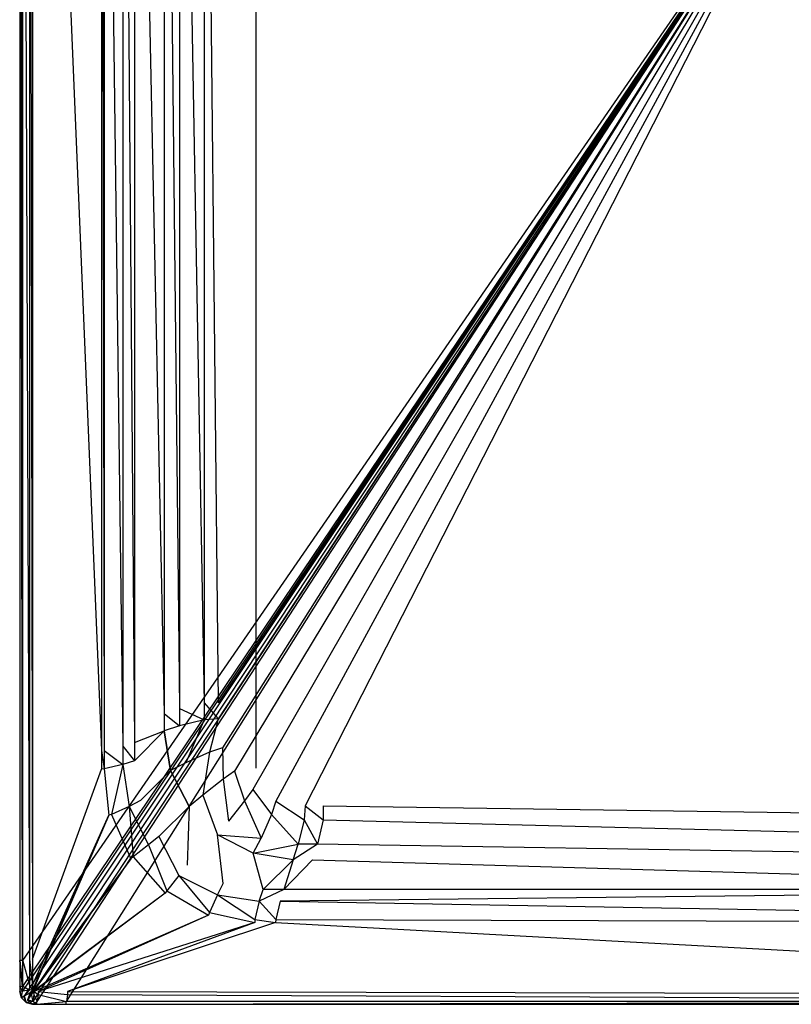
# Model space of a CAD drawing. Extents: x 0 to 0.8, y -1 to 0.
# Tile 1 of 6: x 0 to 0.39, y -1 to -0.5. Entities that reach past the tile are written whole.
import ezdxf

# ---------------------------------------------------------------- set-up
doc = ezdxf.new("R2010")
doc.units = 0
doc.layers.add('L2_WANNE_N_606180__0___REPLACEM', color=7, linetype='CONTINUOUS')
doc.layers.add('L3_TEXTUR_N_606180__0___REPLACE', color=7, linetype='CONTINUOUS')

msp = doc.modelspace()

# ---------------------------------------------------------------- linework, layer by layer
at = {"layer": 'L2_WANNE_N_606180__0___REPLACEM', "color": 8}
for points, invisible_edges in [([(0, -0.977681, 0.001982), (0, -0.022008), (0, -0.977681), (0, -0.977681, 0.001982)], 13), ([(0, -0.022008), (0, -0.977681, 0.001982), (0, -0.022008, 0.001982), (0, -0.022008)], 14), ([(0.001475, -0.977494, 0.058542), (0, -0.022008, 0.055023), (0, -0.977681, 0.055023), (0.001475, -0.977494, 0.058542)], 13), ([(0, -0.022008, 0.055023), (0.001475, -0.977494, 0.058542), (0.001475, -0.022195, 0.058542), (0, -0.022008, 0.055023)], 14), ([(0, -0.977681, 0.055023), (0, -0.022008, 0.053041), (0, -0.977681, 0.053041), (0, -0.977681, 0.055023)], 13), ([(0, -0.022008, 0.053041), (0, -0.977681, 0.055023), (0, -0.022008, 0.055023), (0, -0.022008, 0.053041)], 14), ([(0, -0.977681, 0.053041), (0, -0.022008, 0.001982), (0, -0.977681, 0.001982), (0, -0.977681, 0.053041)], 13), ([(0, -0.022008, 0.001982), (0, -0.977681, 0.053041), (0, -0.022008, 0.053041), (0, -0.022008, 0.001982)], 14), ([(0, -0.022008), (0.001432, -0.977681), (0, -0.977681), (0, -0.022008)], 13), ([(0.001432, -0.977681), (0, -0.022008), (0.001432, -0.022008), (0.001432, -0.977681)], 14), ([(0.4, -0.4), (0.001432, -0.977681), (0.001432, -0.022008), (0.4, -0.4)], 14), ([(0.004977, -0.977052, 0.06), (0.001475, -0.022195, 0.058542), (0.001475, -0.977494, 0.058542), (0.004977, -0.977052, 0.06)], 13), ([(0.001475, -0.022195, 0.058542), (0.004977, -0.977052, 0.06), (0.004977, -0.022637, 0.06), (0.001475, -0.022195, 0.058542)], 14), ([(0.006469, -0.977052, 0.06), (0.004977, -0.022637, 0.06), (0.004977, -0.977052, 0.06), (0.006469, -0.977052, 0.06)], 13), ([(0.004977, -0.022637, 0.06), (0.006469, -0.977052, 0.06), (0.006469, -0.022637, 0.06), (0.004977, -0.022637, 0.06)], 14), ([(0.041508, -0.871149, 0.06), (0.006469, -0.022637, 0.06), (0.006469, -0.977052, 0.06), (0.041508, -0.871149, 0.06)], 13), ([(0.006469, -0.022637, 0.06), (0.041508, -0.871149, 0.06), (0.041508, -0.128549, 0.06), (0.006469, -0.022637, 0.06)], 14), ([(0.043, -0.871036, 0.06), (0.041508, -0.128549, 0.06), (0.041508, -0.871149, 0.06), (0.043, -0.871036, 0.06)], 13), ([(0.041508, -0.128549, 0.06), (0.043, -0.871036, 0.06), (0.043, -0.128663, 0.06), (0.041508, -0.128549, 0.06)], 14), ([(0.052377, -0.868877, 0.056655), (0.043, -0.128663, 0.06), (0.043, -0.871036, 0.06), (0.052377, -0.868877, 0.056655)], 13), ([(0.043, -0.128663, 0.06), (0.052377, -0.868877, 0.056655), (0.052377, -0.130824, 0.056655), (0.043, -0.128663, 0.06)], 14), ([(0.058248, -0.866985, 0.048581), (0.052377, -0.130824, 0.056655), (0.052377, -0.868877, 0.056655), (0.058248, -0.866985, 0.048581)], 13), ([(0.052377, -0.130824, 0.056655), (0.058248, -0.866985, 0.048581), (0.058248, -0.132718, 0.048581), (0.052377, -0.130824, 0.056655)], 14), ([(0.073422, -0.852323, 0.035225), (0.058248, -0.132718, 0.048581), (0.058248, -0.866985, 0.048581), (0.073422, -0.852323, 0.035225)], 13), ([(0.058248, -0.132718, 0.048581), (0.073422, -0.852323, 0.035225), (0.073422, -0.147396, 0.035225), (0.058248, -0.132718, 0.048581)], 14), ([(0.081249, -0.8498, 0.024459), (0.073422, -0.147396, 0.035225), (0.073422, -0.852323, 0.035225), (0.081249, -0.8498, 0.024459)], 13), ([(0.073422, -0.147396, 0.035225), (0.081249, -0.8498, 0.024459), (0.081249, -0.149922, 0.024459), (0.073422, -0.147396, 0.035225)], 14), ([(0.093752, -0.846922, 0.02), (0.081249, -0.149922, 0.024459), (0.081249, -0.8498, 0.024459), (0.093752, -0.846922, 0.02)], 13), ([(0.081249, -0.149922, 0.024459), (0.093752, -0.846922, 0.02), (0.093752, -0.152803, 0.02), (0.081249, -0.149922, 0.024459)], 14), ([(0.10076, -0.846922, 0.02), (0.093752, -0.152803, 0.02), (0.093752, -0.846922, 0.02), (0.10076, -0.846922, 0.02)], 13), ([(0.093752, -0.152803, 0.02), (0.10076, -0.846922, 0.02), (0.10076, -0.152803, 0.02), (0.093752, -0.152803, 0.02)], 14), ([(0.4, -0.4, 0.02), (0.10076, -0.152803, 0.02), (0.10076, -0.846922, 0.02), (0.4, -0.4, 0.02)], 14), ([(0.4, -0.4), (0.002158, -0.995999), (0.001432, -0.993292), (0.4, -0.4)], 14), ([(0.4, -0.4), (0.001432, -0.993292), (0.001432, -0.990874), (0.4, -0.4)], 14), ([(0.4, -0.4), (0.001432, -0.990874), (0.001432, -0.977681), (0.4, -0.4)], 14), ([(0.4, -0.4), (0.004001, -0.997842), (0.002158, -0.995999), (0.4, -0.4)], 14), ([(0.4, -0.4), (0.006708, -0.998568), (0.004001, -0.997842), (0.4, -0.4)], 14), ([(0.4, -0.4), (0.008724, -0.998568), (0.006708, -0.998568), (0.4, -0.4)], 14), ([(0.4, -0.4), (0.023596, -0.998568), (0.008724, -0.998568), (0.4, -0.4)], 14), ([(0.778066, -0.998568), (0.023596, -0.998568), (0.4, -0.4), (0.778066, -0.998568)], 14), ([(0.4, -0.4, 0.02), (0.10076, -0.846922, 0.02), (0.10076, -0.854998, 0.02), (0.4, -0.4, 0.02)], 14), ([(0.4, -0.4, 0.02), (0.10076, -0.854998, 0.02), (0.103109, -0.869832, 0.02), (0.4, -0.4, 0.02)], 14), ([(0.4, -0.4, 0.02), (0.103109, -0.869832, 0.02), (0.109095, -0.881581, 0.02), (0.4, -0.4, 0.02)], 14), ([(0.4, -0.4, 0.02), (0.109095, -0.881581, 0.02), (0.118419, -0.890905, 0.02), (0.4, -0.4, 0.02)], 14), ([(0.4, -0.4, 0.02), (0.118419, -0.890905, 0.02), (0.130168, -0.896891, 0.02), (0.4, -0.4, 0.02)], 14), ([(0.4, -0.4, 0.02), (0.130168, -0.896891, 0.02), (0.145002, -0.89924, 0.02), (0.4, -0.4, 0.02)], 14), ([(0.4, -0.4, 0.02), (0.145002, -0.89924, 0.02), (0.154157, -0.89924, 0.02), (0.4, -0.4, 0.02)], 14), ([(0.646567, -0.89924, 0.02), (0.4, -0.4, 0.02), (0.154157, -0.89924, 0.02), (0.646567, -0.89924, 0.02)], 14), ([(0.073422, -0.852323, 0.035225), (0.081249, -0.858528, 0.024459), (0.081249, -0.8498, 0.024459), (0.073422, -0.852323, 0.035225)], 14), ([(0.081249, -0.8498, 0.024459), (0.093752, -0.855549, 0.02), (0.093752, -0.846922, 0.02), (0.081249, -0.8498, 0.024459)], 14), ([(0.093752, -0.855549, 0.02), (0.081249, -0.8498, 0.024459), (0.081249, -0.858528, 0.024459), (0.093752, -0.855549, 0.02)], 13), ([(0.10076, -0.854998, 0.02), (0.093752, -0.846922, 0.02), (0.093752, -0.855549, 0.02), (0.10076, -0.854998, 0.02)], 13), ([(0.093752, -0.846922, 0.02), (0.10076, -0.854998, 0.02), (0.10076, -0.846922, 0.02), (0.093752, -0.846922, 0.02)], 14), ([(0.058248, -0.866985, 0.048581), (0.073422, -0.861139, 0.035225), (0.073422, -0.852323, 0.035225), (0.058248, -0.866985, 0.048581)], 14), ([(0.081249, -0.858528, 0.024459), (0.073422, -0.852323, 0.035225), (0.073422, -0.861139, 0.035225), (0.081249, -0.858528, 0.024459)], 13), ([(0.096362, -0.872025, 0.02), (0.10076, -0.854998, 0.02), (0.093752, -0.855549, 0.02), (0.096362, -0.872025, 0.02)], 13), ([(0.10076, -0.854998, 0.02), (0.096362, -0.872025, 0.02), (0.103109, -0.869832, 0.02), (0.10076, -0.854998, 0.02)], 14), ([(0.081249, -0.858528, 0.024459), (0.073422, -0.861139, 0.035225), (0.08444, -0.877333, 0.024402), (0.081249, -0.858528, 0.024459)], 14), ([(0.08444, -0.877333, 0.024402), (0.093752, -0.855549, 0.02), (0.081249, -0.858528, 0.024459), (0.08444, -0.877333, 0.024402)], 13), ([(0.093752, -0.855549, 0.02), (0.08444, -0.877333, 0.024402), (0.096362, -0.872025, 0.02), (0.093752, -0.855549, 0.02)], 14), ([(0.073422, -0.861139, 0.035225), (0.058248, -0.876313, 0.048581), (0.061409, -0.896577, 0.048727), (0.073422, -0.861139, 0.035225)], 14), ([(0.073422, -0.861139, 0.035225), (0.058248, -0.866985, 0.048581), (0.058248, -0.876313, 0.048581), (0.073422, -0.861139, 0.035225)], 13), ([(0.07668, -0.881305, 0.03503), (0.073422, -0.861139, 0.035225), (0.061409, -0.896577, 0.048727), (0.07668, -0.881305, 0.03503)], 14), ([(0.073422, -0.861139, 0.035225), (0.07668, -0.881305, 0.03503), (0.08444, -0.877333, 0.024402), (0.073422, -0.861139, 0.035225)], 14), ([(0.043, -0.871036, 0.06), (0.052377, -0.878271, 0.056655), (0.052377, -0.868877, 0.056655), (0.043, -0.871036, 0.06)], 14), ([(0.052377, -0.868877, 0.056655), (0.058248, -0.876313, 0.048581), (0.058248, -0.866985, 0.048581), (0.052377, -0.868877, 0.056655)], 14), ([(0.058248, -0.876313, 0.048581), (0.052377, -0.868877, 0.056655), (0.052377, -0.878271, 0.056655), (0.058248, -0.876313, 0.048581)], 13), ([(0.103356, -0.885751, 0.02), (0.103109, -0.869832, 0.02), (0.096362, -0.872025, 0.02), (0.103356, -0.885751, 0.02)], 13), ([(0.103109, -0.869832, 0.02), (0.103356, -0.885751, 0.02), (0.109095, -0.881581, 0.02), (0.103109, -0.869832, 0.02)], 14), ([(0.006469, -0.977052, 0.06), (0.041508, -0.880623, 0.06), (0.041508, -0.871149, 0.06), (0.006469, -0.977052, 0.06)], 14), ([(0.041508, -0.871149, 0.06), (0.043, -0.880505, 0.06), (0.043, -0.871036, 0.06), (0.041508, -0.871149, 0.06)], 14), ([(0.043, -0.880505, 0.06), (0.041508, -0.871149, 0.06), (0.041508, -0.880623, 0.06), (0.043, -0.880505, 0.06)], 13), ([(0.052377, -0.878271, 0.056655), (0.043, -0.871036, 0.06), (0.043, -0.880505, 0.06), (0.052377, -0.878271, 0.056655)], 13), ([(0.093003, -0.893848, 0.02436), (0.096362, -0.872025, 0.02), (0.08444, -0.877333, 0.024402), (0.093003, -0.893848, 0.02436)], 13), ([(0.096362, -0.872025, 0.02), (0.093003, -0.893848, 0.02436), (0.103356, -0.885751, 0.02), (0.096362, -0.872025, 0.02)], 14), ([(0.046648, -0.903537, 0.06), (0.052377, -0.878271, 0.056655), (0.043, -0.880505, 0.06), (0.046648, -0.903537, 0.06)], 13), ([(0.052377, -0.878271, 0.056655), (0.046648, -0.903537, 0.06), (0.055589, -0.899556, 0.056698), (0.052377, -0.878271, 0.056655)], 14), ([(0.058248, -0.876313, 0.048581), (0.052377, -0.878271, 0.056655), (0.061409, -0.896577, 0.048727), (0.058248, -0.876313, 0.048581)], 14), ([(0.052377, -0.878271, 0.056655), (0.055589, -0.899556, 0.056698), (0.061409, -0.896577, 0.048727), (0.052377, -0.878271, 0.056655)], 14), ([(0.08444, -0.877333, 0.024402), (0.07668, -0.881305, 0.03503), (0.093003, -0.893848, 0.02436), (0.08444, -0.877333, 0.024402)], 14), ([(0.041508, -0.880623, 0.06), (0.006469, -0.977052, 0.06), (0.006469, -0.990223, 0.06), (0.041508, -0.880623, 0.06)], 13), ([(0.006469, -0.990223, 0.06), (0.045211, -0.904004, 0.06), (0.041508, -0.880623, 0.06), (0.006469, -0.990223, 0.06)], 14), ([(0.045211, -0.904004, 0.06), (0.043, -0.880505, 0.06), (0.041508, -0.880623, 0.06), (0.045211, -0.904004, 0.06)], 13), ([(0.043, -0.880505, 0.06), (0.045211, -0.904004, 0.06), (0.046648, -0.903537, 0.06), (0.043, -0.880505, 0.06)], 14), ([(0.07668, -0.881305, 0.03503), (0.061409, -0.896577, 0.048727), (0.070673, -0.914849, 0.048835), (0.07668, -0.881305, 0.03503)], 14), ([(0.086016, -0.899507, 0.034887), (0.07668, -0.881305, 0.03503), (0.070673, -0.914849, 0.048835), (0.086016, -0.899507, 0.034887)], 14), ([(0.07668, -0.881305, 0.03503), (0.086016, -0.899507, 0.034887), (0.093003, -0.893848, 0.02436), (0.07668, -0.881305, 0.03503)], 14), ([(0.114249, -0.896644, 0.02), (0.109095, -0.881581, 0.02), (0.103356, -0.885751, 0.02), (0.114249, -0.896644, 0.02)], 13), ([(0.109095, -0.881581, 0.02), (0.114249, -0.896644, 0.02), (0.118419, -0.890905, 0.02), (0.109095, -0.881581, 0.02)], 14), ([(0.106152, -0.906997, 0.02436), (0.103356, -0.885751, 0.02), (0.093003, -0.893848, 0.02436), (0.106152, -0.906997, 0.02436)], 13), ([(0.103356, -0.885751, 0.02), (0.106152, -0.906997, 0.02436), (0.114249, -0.896644, 0.02), (0.103356, -0.885751, 0.02)], 14), ([(0.100493, -0.913984, 0.034887), (0.093003, -0.893848, 0.02436), (0.086016, -0.899507, 0.034887), (0.100493, -0.913984, 0.034887)], 13), ([(0.093003, -0.893848, 0.02436), (0.100493, -0.913984, 0.034887), (0.106152, -0.906997, 0.02436), (0.093003, -0.893848, 0.02436)], 14), ([(0.127975, -0.903638, 0.02), (0.118419, -0.890905, 0.02), (0.114249, -0.896644, 0.02), (0.127975, -0.903638, 0.02)], 13), ([(0.118419, -0.890905, 0.02), (0.127975, -0.903638, 0.02), (0.130168, -0.896891, 0.02), (0.118419, -0.890905, 0.02)], 14), ([(0.057669, -0.925166, 0.06), (0.055589, -0.899556, 0.056698), (0.046648, -0.903537, 0.06), (0.057669, -0.925166, 0.06)], 13), ([(0.061409, -0.896577, 0.048727), (0.055589, -0.899556, 0.056698), (0.070673, -0.914849, 0.048835), (0.061409, -0.896577, 0.048727)], 14), ([(0.055589, -0.899556, 0.056698), (0.057669, -0.925166, 0.06), (0.065433, -0.919094, 0.05673), (0.055589, -0.899556, 0.056698)], 14), ([(0.055589, -0.899556, 0.056698), (0.065433, -0.919094, 0.05673), (0.070673, -0.914849, 0.048835), (0.055589, -0.899556, 0.056698)], 14), ([(0.085151, -0.929327, 0.048835), (0.086016, -0.899507, 0.034887), (0.070673, -0.914849, 0.048835), (0.085151, -0.929327, 0.048835)], 13), ([(0.086016, -0.899507, 0.034887), (0.085151, -0.929327, 0.048835), (0.100493, -0.913984, 0.034887), (0.086016, -0.899507, 0.034887)], 14), ([(0.122667, -0.91556, 0.024402), (0.114249, -0.896644, 0.02), (0.106152, -0.906997, 0.02436), (0.122667, -0.91556, 0.024402)], 13), ([(0.114249, -0.896644, 0.02), (0.122667, -0.91556, 0.024402), (0.127975, -0.903638, 0.02), (0.114249, -0.896644, 0.02)], 14), ([(0.144451, -0.906248, 0.02), (0.130168, -0.896891, 0.02), (0.127975, -0.903638, 0.02), (0.144451, -0.906248, 0.02)], 13), ([(0.130168, -0.896891, 0.02), (0.144451, -0.906248, 0.02), (0.145002, -0.89924, 0.02), (0.130168, -0.896891, 0.02)], 14), ([(0.154157, -0.906248, 0.02), (0.145002, -0.89924, 0.02), (0.144451, -0.906248, 0.02), (0.154157, -0.906248, 0.02)], 13), ([(0.145002, -0.89924, 0.02), (0.154157, -0.906248, 0.02), (0.154157, -0.89924, 0.02), (0.145002, -0.89924, 0.02)], 14), ([(0.646567, -0.906248, 0.02), (0.154157, -0.89924, 0.02), (0.154157, -0.906248, 0.02), (0.646567, -0.906248, 0.02)], 13), ([(0.154157, -0.89924, 0.02), (0.646567, -0.906248, 0.02), (0.646567, -0.89924, 0.02), (0.154157, -0.89924, 0.02)], 14), ([(0.045211, -0.904004, 0.06), (0.006469, -0.990223, 0.06), (0.006469, -0.992628, 0.06), (0.045211, -0.904004, 0.06)], 13), ([(0.0066, -0.993121, 0.06), (0.045211, -0.904004, 0.06), (0.006469, -0.992628, 0.06), (0.0066, -0.993121, 0.06)], 13), ([(0.045211, -0.904004, 0.06), (0.0066, -0.993121, 0.06), (0.056446, -0.926054, 0.06), (0.045211, -0.904004, 0.06)], 14), ([(0.056446, -0.926054, 0.06), (0.046648, -0.903537, 0.06), (0.045211, -0.904004, 0.06), (0.056446, -0.926054, 0.06)], 13), ([(0.046648, -0.903537, 0.06), (0.056446, -0.926054, 0.06), (0.057669, -0.925166, 0.06), (0.046648, -0.903537, 0.06)], 14), ([(0.141472, -0.918751, 0.024459), (0.127975, -0.903638, 0.02), (0.122667, -0.91556, 0.024402), (0.141472, -0.918751, 0.024459)], 13), ([(0.127975, -0.903638, 0.02), (0.141472, -0.918751, 0.024459), (0.144451, -0.906248, 0.02), (0.127975, -0.903638, 0.02)], 14), ([(0.100493, -0.913984, 0.034887), (0.122667, -0.91556, 0.024402), (0.106152, -0.906997, 0.02436), (0.100493, -0.913984, 0.034887)], 14), ([(0.151292, -0.918751, 0.024459), (0.144451, -0.906248, 0.02), (0.141472, -0.918751, 0.024459), (0.151292, -0.918751, 0.024459)], 13), ([(0.144451, -0.906248, 0.02), (0.151292, -0.918751, 0.024459), (0.154157, -0.906248, 0.02), (0.144451, -0.906248, 0.02)], 14), ([(0.649441, -0.918751, 0.024459), (0.154157, -0.906248, 0.02), (0.151292, -0.918751, 0.024459), (0.649441, -0.918751, 0.024459)], 13), ([(0.154157, -0.906248, 0.02), (0.649441, -0.918751, 0.024459), (0.646567, -0.906248, 0.02), (0.154157, -0.906248, 0.02)], 14), ([(0.080906, -0.934567, 0.05673), (0.070673, -0.914849, 0.048835), (0.065433, -0.919094, 0.05673), (0.080906, -0.934567, 0.05673)], 13), ([(0.070673, -0.914849, 0.048835), (0.080906, -0.934567, 0.05673), (0.085151, -0.929327, 0.048835), (0.070673, -0.914849, 0.048835)], 14), ([(0.103423, -0.938591, 0.048727), (0.100493, -0.913984, 0.034887), (0.085151, -0.929327, 0.048835), (0.103423, -0.938591, 0.048727)], 14), ([(0.118695, -0.92332, 0.03503), (0.100493, -0.913984, 0.034887), (0.103423, -0.938591, 0.048727), (0.118695, -0.92332, 0.03503)], 14), ([(0.118695, -0.92332, 0.03503), (0.122667, -0.91556, 0.024402), (0.100493, -0.913984, 0.034887), (0.118695, -0.92332, 0.03503)], 14), ([(0.074834, -0.942331, 0.06), (0.065433, -0.919094, 0.05673), (0.057669, -0.925166, 0.06), (0.074834, -0.942331, 0.06)], 13), ([(0.065433, -0.919094, 0.05673), (0.074834, -0.942331, 0.06), (0.080906, -0.934567, 0.05673), (0.065433, -0.919094, 0.05673)], 14), ([(0.118695, -0.92332, 0.03503), (0.141472, -0.918751, 0.024459), (0.122667, -0.91556, 0.024402), (0.118695, -0.92332, 0.03503)], 14), ([(0.138861, -0.926578, 0.035225), (0.141472, -0.918751, 0.024459), (0.118695, -0.92332, 0.03503), (0.138861, -0.926578, 0.035225)], 14), ([(0.138861, -0.926578, 0.035225), (0.151292, -0.918751, 0.024459), (0.141472, -0.918751, 0.024459), (0.138861, -0.926578, 0.035225)], 13), ([(0.151292, -0.918751, 0.024459), (0.138861, -0.926578, 0.035225), (0.14878, -0.926578, 0.035225), (0.151292, -0.918751, 0.024459)], 14), ([(0.65196, -0.926578, 0.035225), (0.151292, -0.918751, 0.024459), (0.14878, -0.926578, 0.035225), (0.65196, -0.926578, 0.035225)], 14), ([(0.151292, -0.918751, 0.024459), (0.65196, -0.926578, 0.035225), (0.649441, -0.918751, 0.024459), (0.151292, -0.918751, 0.024459)], 13), ([(0.123687, -0.941752, 0.048581), (0.118695, -0.92332, 0.03503), (0.103423, -0.938591, 0.048727), (0.123687, -0.941752, 0.048581)], 14), ([(0.138861, -0.926578, 0.035225), (0.118695, -0.92332, 0.03503), (0.123687, -0.941752, 0.048581), (0.138861, -0.926578, 0.035225)], 14), ([(0.006842, -0.993425, 0.06), (0.056446, -0.926054, 0.06), (0.0066, -0.993121, 0.06), (0.006842, -0.993425, 0.06)], 13), ([(0.056446, -0.926054, 0.06), (0.006842, -0.993425, 0.06), (0.073946, -0.943554, 0.06), (0.056446, -0.926054, 0.06)], 14), ([(0.073946, -0.943554, 0.06), (0.057669, -0.925166, 0.06), (0.056446, -0.926054, 0.06), (0.073946, -0.943554, 0.06)], 13), ([(0.057669, -0.925166, 0.06), (0.073946, -0.943554, 0.06), (0.074834, -0.942331, 0.06), (0.057669, -0.925166, 0.06)], 14), ([(0.080906, -0.934567, 0.05673), (0.100444, -0.944411, 0.056698), (0.085151, -0.929327, 0.048835), (0.080906, -0.934567, 0.05673)], 14), ([(0.100444, -0.944411, 0.056698), (0.103423, -0.938591, 0.048727), (0.085151, -0.929327, 0.048835), (0.100444, -0.944411, 0.056698)], 14), ([(0.134182, -0.941752, 0.048581), (0.138861, -0.926578, 0.035225), (0.123687, -0.941752, 0.048581), (0.134182, -0.941752, 0.048581)], 13), ([(0.138861, -0.926578, 0.035225), (0.134182, -0.941752, 0.048581), (0.14878, -0.926578, 0.035225), (0.138861, -0.926578, 0.035225)], 14), ([(0.666601, -0.941752, 0.048581), (0.14878, -0.926578, 0.035225), (0.134182, -0.941752, 0.048581), (0.666601, -0.941752, 0.048581)], 13), ([(0.14878, -0.926578, 0.035225), (0.666601, -0.941752, 0.048581), (0.65196, -0.926578, 0.035225), (0.14878, -0.926578, 0.035225)], 14), ([(0.096463, -0.953352, 0.06), (0.080906, -0.934567, 0.05673), (0.074834, -0.942331, 0.06), (0.096463, -0.953352, 0.06)], 13), ([(0.080906, -0.934567, 0.05673), (0.096463, -0.953352, 0.06), (0.100444, -0.944411, 0.056698), (0.080906, -0.934567, 0.05673)], 14), ([(0.100444, -0.944411, 0.056698), (0.121729, -0.947623, 0.056655), (0.103423, -0.938591, 0.048727), (0.100444, -0.944411, 0.056698)], 14), ([(0.121729, -0.947623, 0.056655), (0.123687, -0.941752, 0.048581), (0.103423, -0.938591, 0.048727), (0.121729, -0.947623, 0.056655)], 14), ([(0.007372, -0.993531, 0.06), (0.073946, -0.943554, 0.06), (0.006842, -0.993425, 0.06), (0.007372, -0.993531, 0.06)], 13), ([(0.073946, -0.943554, 0.06), (0.007372, -0.993531, 0.06), (0.095996, -0.954789, 0.06), (0.073946, -0.943554, 0.06)], 14), ([(0.095996, -0.954789, 0.06), (0.074834, -0.942331, 0.06), (0.073946, -0.943554, 0.06), (0.095996, -0.954789, 0.06)], 13), ([(0.074834, -0.942331, 0.06), (0.095996, -0.954789, 0.06), (0.096463, -0.953352, 0.06), (0.074834, -0.942331, 0.06)], 14), ([(0.119495, -0.957, 0.06), (0.100444, -0.944411, 0.056698), (0.096463, -0.953352, 0.06), (0.119495, -0.957, 0.06)], 13), ([(0.100444, -0.944411, 0.056698), (0.119495, -0.957, 0.06), (0.121729, -0.947623, 0.056655), (0.100444, -0.944411, 0.056698)], 14), ([(0.121729, -0.947623, 0.056655), (0.134182, -0.941752, 0.048581), (0.123687, -0.941752, 0.048581), (0.121729, -0.947623, 0.056655)], 13), ([(0.134182, -0.941752, 0.048581), (0.121729, -0.947623, 0.056655), (0.132298, -0.947623, 0.056655), (0.134182, -0.941752, 0.048581)], 14), ([(0.132298, -0.947623, 0.056655), (0.666601, -0.941752, 0.048581), (0.134182, -0.941752, 0.048581), (0.132298, -0.947623, 0.056655)], 13), ([(0.666601, -0.941752, 0.048581), (0.132298, -0.947623, 0.056655), (0.668491, -0.947623, 0.056655), (0.666601, -0.941752, 0.048581)], 14), ([(0.130149, -0.957, 0.06), (0.121729, -0.947623, 0.056655), (0.119495, -0.957, 0.06), (0.130149, -0.957, 0.06)], 13), ([(0.121729, -0.947623, 0.056655), (0.130149, -0.957, 0.06), (0.132298, -0.947623, 0.056655), (0.121729, -0.947623, 0.056655)], 14), ([(0.670646, -0.957, 0.06), (0.132298, -0.947623, 0.056655), (0.130149, -0.957, 0.06), (0.670646, -0.957, 0.06)], 13), ([(0.132298, -0.947623, 0.056655), (0.670646, -0.957, 0.06), (0.668491, -0.947623, 0.056655), (0.132298, -0.947623, 0.056655)], 14), ([(0.009375, -0.993531, 0.06), (0.095996, -0.954789, 0.06), (0.007372, -0.993531, 0.06), (0.009375, -0.993531, 0.06)], 13), ([(0.095996, -0.954789, 0.06), (0.009375, -0.993531, 0.06), (0.119377, -0.958492, 0.06), (0.095996, -0.954789, 0.06)], 14), ([(0.119377, -0.958492, 0.06), (0.096463, -0.953352, 0.06), (0.095996, -0.954789, 0.06), (0.119377, -0.958492, 0.06)], 13), ([(0.096463, -0.953352, 0.06), (0.119377, -0.958492, 0.06), (0.119495, -0.957, 0.06), (0.096463, -0.953352, 0.06)], 14), ([(0.024223, -0.993531, 0.06), (0.119377, -0.958492, 0.06), (0.009375, -0.993531, 0.06), (0.024223, -0.993531, 0.06)], 13), ([(0.119377, -0.958492, 0.06), (0.024223, -0.993531, 0.06), (0.130036, -0.958492, 0.06), (0.119377, -0.958492, 0.06)], 14), ([(0.777436, -0.993531, 0.06), (0.130036, -0.958492, 0.06), (0.024223, -0.993531, 0.06), (0.777436, -0.993531, 0.06)], 13), ([(0.130036, -0.958492, 0.06), (0.119495, -0.957, 0.06), (0.119377, -0.958492, 0.06), (0.130036, -0.958492, 0.06)], 13), ([(0.119495, -0.957, 0.06), (0.130036, -0.958492, 0.06), (0.130149, -0.957, 0.06), (0.119495, -0.957, 0.06)], 14), ([(0.670759, -0.958492, 0.06), (0.130149, -0.957, 0.06), (0.130036, -0.958492, 0.06), (0.670759, -0.958492, 0.06)], 13), ([(0.130036, -0.958492, 0.06), (0.777436, -0.993531, 0.06), (0.670759, -0.958492, 0.06), (0.130036, -0.958492, 0.06)], 14), ([(0.130149, -0.957, 0.06), (0.670759, -0.958492, 0.06), (0.670646, -0.957, 0.06), (0.130149, -0.957, 0.06)], 14), ([(0, -0.977681, 0.055023), (0.001475, -0.990681, 0.058542), (0.001475, -0.977494, 0.058542), (0, -0.977681, 0.055023)], 14), ([(0, -0.990874, 0.001982), (0, -0.977681), (0, -0.990874), (0, -0.990874, 0.001982)], 13), ([(0, -0.977681), (0, -0.990874, 0.001982), (0, -0.977681, 0.001982), (0, -0.977681)], 14), ([(0.001475, -0.990681, 0.058542), (0, -0.977681, 0.055023), (0, -0.990874, 0.055023), (0.001475, -0.990681, 0.058542)], 13), ([(0, -0.990874, 0.055023), (0, -0.977681, 0.053041), (0, -0.990874, 0.053041), (0, -0.990874, 0.055023)], 13), ([(0, -0.977681, 0.053041), (0, -0.990874, 0.055023), (0, -0.977681, 0.055023), (0, -0.977681, 0.053041)], 14), ([(0, -0.990874, 0.053041), (0, -0.977681, 0.001982), (0, -0.990874, 0.001982), (0, -0.990874, 0.053041)], 13), ([(0, -0.977681, 0.001982), (0, -0.990874, 0.053041), (0, -0.977681, 0.053041), (0, -0.977681, 0.001982)], 14), ([(0, -0.977681), (0.001432, -0.990874), (0, -0.990874), (0, -0.977681)], 13), ([(0.001432, -0.990874), (0, -0.977681), (0.001432, -0.977681), (0.001432, -0.990874)], 14), ([(0.001475, -0.977494, 0.058542), (0.004977, -0.990223, 0.06), (0.004977, -0.977052, 0.06), (0.001475, -0.977494, 0.058542)], 14), ([(0.004977, -0.990223, 0.06), (0.001475, -0.977494, 0.058542), (0.001475, -0.990681, 0.058542), (0.004977, -0.990223, 0.06)], 13), ([(0.006469, -0.990223, 0.06), (0.004977, -0.977052, 0.06), (0.004977, -0.990223, 0.06), (0.006469, -0.990223, 0.06)], 13), ([(0.004977, -0.977052, 0.06), (0.006469, -0.990223, 0.06), (0.006469, -0.977052, 0.06), (0.004977, -0.977052, 0.06)], 14), ([(0, -0.990874, 0.055023), (0.001475, -0.993286, 0.058542), (0.001475, -0.990681, 0.058542), (0, -0.990874, 0.055023)], 14), ([(0, -0.99348, 0.001982), (0, -0.990874), (0, -0.99348), (0, -0.99348, 0.001982)], 13), ([(0, -0.990874), (0, -0.99348, 0.001982), (0, -0.990874, 0.001982), (0, -0.990874)], 14), ([(0.001475, -0.993286, 0.058542), (0, -0.990874, 0.055023), (0, -0.99348, 0.055023), (0.001475, -0.993286, 0.058542)], 13), ([(0, -0.99348, 0.055023), (0, -0.990874, 0.053041), (0, -0.99348, 0.053041), (0, -0.99348, 0.055023)], 13), ([(0, -0.990874, 0.053041), (0, -0.99348, 0.055023), (0, -0.990874, 0.055023), (0, -0.990874, 0.053041)], 14), ([(0, -0.99348, 0.053041), (0, -0.990874, 0.001982), (0, -0.99348, 0.001982), (0, -0.99348, 0.053041)], 13), ([(0, -0.990874, 0.001982), (0, -0.99348, 0.053041), (0, -0.990874, 0.053041), (0, -0.990874, 0.001982)], 14), ([(0, -0.990874), (0.001432, -0.993292), (0, -0.99348), (0, -0.990874)], 13), ([(0.001432, -0.993292), (0, -0.990874), (0.001432, -0.990874), (0.001432, -0.993292)], 14), ([(0.001475, -0.993286, 0.058542), (0, -0.99348, 0.055023), (0.002242, -0.99595, 0.058542), (0.001475, -0.993286, 0.058542)], 14), ([(0.001432, -0.993292), (0.000874, -0.99674), (0, -0.99348), (0.001432, -0.993292)], 13), ([(0.000874, -0.99674, 0.055023), (0, -0.99348, 0.053041), (0.000874, -0.99674, 0.053041), (0.000874, -0.99674, 0.055023)], 13), ([(0, -0.99348, 0.053041), (0.000874, -0.99674, 0.055023), (0, -0.99348, 0.055023), (0, -0.99348, 0.053041)], 14), ([(0, -0.99348, 0.055023), (0.000874, -0.99674, 0.055023), (0.002242, -0.99595, 0.058542), (0, -0.99348, 0.055023)], 14), ([(0.000874, -0.99674, 0.001982), (0, -0.99348), (0.000874, -0.99674), (0.000874, -0.99674, 0.001982)], 13), ([(0, -0.99348), (0.000874, -0.99674, 0.001982), (0, -0.99348, 0.001982), (0, -0.99348)], 14), ([(0, -0.99348, 0.053041), (0.000874, -0.99674, 0.001982), (0.000874, -0.99674, 0.053041), (0, -0.99348, 0.053041)], 13), ([(0.000874, -0.99674, 0.001982), (0, -0.99348, 0.053041), (0, -0.99348, 0.001982), (0.000874, -0.99674, 0.001982)], 14), ([(0.000874, -0.99674), (0.001432, -0.993292), (0.002158, -0.995999), (0.000874, -0.99674)], 14), ([(0.001475, -0.990681, 0.058542), (0.004977, -0.992825, 0.06), (0.004977, -0.990223, 0.06), (0.001475, -0.990681, 0.058542)], 14), ([(0.004977, -0.992825, 0.06), (0.001475, -0.990681, 0.058542), (0.001475, -0.993286, 0.058542), (0.004977, -0.992825, 0.06)], 13), ([(0.002242, -0.99595, 0.058542), (0.004977, -0.992825, 0.06), (0.001475, -0.993286, 0.058542), (0.002242, -0.99595, 0.058542)], 13), ([(0.004977, -0.992825, 0.06), (0.002242, -0.99595, 0.058542), (0.005336, -0.994164, 0.06), (0.004977, -0.992825, 0.06)], 14), ([(0.00405, -0.997758, 0.058542), (0.005336, -0.994164, 0.06), (0.002242, -0.99595, 0.058542), (0.00405, -0.997758, 0.058542)], 13), ([(0.005336, -0.994164, 0.06), (0.00405, -0.997758, 0.058542), (0.005836, -0.994664, 0.06), (0.005336, -0.994164, 0.06)], 14), ([(0.006714, -0.998525, 0.058542), (0.005836, -0.994664, 0.06), (0.00405, -0.997758, 0.058542), (0.006714, -0.998525, 0.058542)], 13), ([(0.006469, -0.992628, 0.06), (0.004977, -0.990223, 0.06), (0.004977, -0.992825, 0.06), (0.006469, -0.992628, 0.06)], 13), ([(0.004977, -0.990223, 0.06), (0.006469, -0.992628, 0.06), (0.006469, -0.990223, 0.06), (0.004977, -0.990223, 0.06)], 14), ([(0.005336, -0.994164, 0.06), (0.006469, -0.992628, 0.06), (0.004977, -0.992825, 0.06), (0.005336, -0.994164, 0.06)], 13), ([(0.006469, -0.992628, 0.06), (0.005336, -0.994164, 0.06), (0.0066, -0.993121, 0.06), (0.006469, -0.992628, 0.06)], 14), ([(0.005836, -0.994664, 0.06), (0.0066, -0.993121, 0.06), (0.005336, -0.994164, 0.06), (0.005836, -0.994664, 0.06)], 13), ([(0.0066, -0.993121, 0.06), (0.005836, -0.994664, 0.06), (0.006842, -0.993425, 0.06), (0.0066, -0.993121, 0.06)], 14), ([(0.007175, -0.995023, 0.06), (0.006842, -0.993425, 0.06), (0.005836, -0.994664, 0.06), (0.007175, -0.995023, 0.06)], 13), ([(0.005836, -0.994664, 0.06), (0.006714, -0.998525, 0.058542), (0.007175, -0.995023, 0.06), (0.005836, -0.994664, 0.06)], 14), ([(0.006842, -0.993425, 0.06), (0.007175, -0.995023, 0.06), (0.007372, -0.993531, 0.06), (0.006842, -0.993425, 0.06)], 14), ([(0.009375, -0.995023, 0.06), (0.007372, -0.993531, 0.06), (0.007175, -0.995023, 0.06), (0.009375, -0.995023, 0.06)], 13), ([(0.007372, -0.993531, 0.06), (0.009375, -0.995023, 0.06), (0.009375, -0.993531, 0.06), (0.007372, -0.993531, 0.06)], 14), ([(0.024223, -0.995023, 0.06), (0.009375, -0.993531, 0.06), (0.009375, -0.995023, 0.06), (0.024223, -0.995023, 0.06)], 13), ([(0.009375, -0.993531, 0.06), (0.024223, -0.995023, 0.06), (0.024223, -0.993531, 0.06), (0.009375, -0.993531, 0.06)], 14), ([(0.777436, -0.995023, 0.06), (0.024223, -0.993531, 0.06), (0.024223, -0.995023, 0.06), (0.777436, -0.995023, 0.06)], 13), ([(0.024223, -0.993531, 0.06), (0.777436, -0.995023, 0.06), (0.777436, -0.993531, 0.06), (0.024223, -0.993531, 0.06)], 14), ([(0.00326, -0.999126, 0.055023), (0.002242, -0.99595, 0.058542), (0.000874, -0.99674, 0.055023), (0.00326, -0.999126, 0.055023)], 13), ([(0.002158, -0.995999), (0.00326, -0.999126), (0.000874, -0.99674), (0.002158, -0.995999)], 13), ([(0.00326, -0.999126, 0.053041), (0.000874, -0.99674, 0.055023), (0.000874, -0.99674, 0.053041), (0.00326, -0.999126, 0.053041)], 13), ([(0.000874, -0.99674, 0.055023), (0.00326, -0.999126, 0.053041), (0.00326, -0.999126, 0.055023), (0.000874, -0.99674, 0.055023)], 14), ([(0.00326, -0.999126, 0.001982), (0.000874, -0.99674), (0.00326, -0.999126), (0.00326, -0.999126, 0.001982)], 13), ([(0.000874, -0.99674), (0.00326, -0.999126, 0.001982), (0.000874, -0.99674, 0.001982), (0.000874, -0.99674)], 14), ([(0.00326, -0.999126, 0.053041), (0.000874, -0.99674, 0.001982), (0.00326, -0.999126, 0.001982), (0.00326, -0.999126, 0.053041)], 13), ([(0.000874, -0.99674, 0.001982), (0.00326, -0.999126, 0.053041), (0.000874, -0.99674, 0.053041), (0.000874, -0.99674, 0.001982)], 14), ([(0.00326, -0.999126), (0.002158, -0.995999), (0.004001, -0.997842), (0.00326, -0.999126)], 14), ([(0.002242, -0.99595, 0.058542), (0.00326, -0.999126, 0.055023), (0.00405, -0.997758, 0.058542), (0.002242, -0.99595, 0.058542)], 14), ([(0.006714, -0.998525, 0.058542), (0.00405, -0.997758, 0.058542), (0.00326, -0.999126, 0.055023), (0.006714, -0.998525, 0.058542)], 14), ([(0.004001, -0.997842), (0.00652, -1), (0.00326, -0.999126), (0.004001, -0.997842)], 13), ([(0.006714, -0.998525, 0.058542), (0.00326, -0.999126, 0.055023), (0.00652, -1, 0.055023), (0.006714, -0.998525, 0.058542)], 14), ([(0.00652, -1, 0.053041), (0.00326, -0.999126, 0.055023), (0.00326, -0.999126, 0.053041), (0.00652, -1, 0.053041)], 13), ([(0.00326, -0.999126, 0.055023), (0.00652, -1, 0.053041), (0.00652, -1, 0.055023), (0.00326, -0.999126, 0.055023)], 14), ([(0.00652, -1), (0.00326, -0.999126, 0.001982), (0.00326, -0.999126), (0.00652, -1)], 13), ([(0.00326, -0.999126, 0.001982), (0.00652, -1), (0.00652, -1, 0.001982), (0.00326, -0.999126, 0.001982)], 14), ([(0.00652, -1, 0.001982), (0.00326, -0.999126, 0.053041), (0.00326, -0.999126, 0.001982), (0.00652, -1, 0.001982)], 13), ([(0.00326, -0.999126, 0.053041), (0.00652, -1, 0.001982), (0.00652, -1, 0.053041), (0.00326, -0.999126, 0.053041)], 14), ([(0.00652, -1), (0.004001, -0.997842), (0.006708, -0.998568), (0.00652, -1)], 14), ([(0.008917, -0.998525, 0.058542), (0.00652, -1, 0.055023), (0.008724, -1, 0.055023), (0.008917, -0.998525, 0.058542)], 13), ([(0.00652, -1, 0.055023), (0.008917, -0.998525, 0.058542), (0.006714, -0.998525, 0.058542), (0.00652, -1, 0.055023)], 14), ([(0.006708, -0.998568), (0.008724, -1), (0.00652, -1), (0.006708, -0.998568)], 13), ([(0.008724, -1, 0.001982), (0.00652, -1), (0.008724, -1), (0.008724, -1, 0.001982)], 13), ([(0.00652, -1), (0.008724, -1, 0.001982), (0.00652, -1, 0.001982), (0.00652, -1)], 14), ([(0.008724, -1, 0.055023), (0.00652, -1, 0.053041), (0.008724, -1, 0.053041), (0.008724, -1, 0.055023)], 13), ([(0.00652, -1, 0.053041), (0.008724, -1, 0.055023), (0.00652, -1, 0.055023), (0.00652, -1, 0.053041)], 14), ([(0.008724, -1, 0.053041), (0.00652, -1, 0.001982), (0.008724, -1, 0.001982), (0.008724, -1, 0.053041)], 13), ([(0.00652, -1, 0.001982), (0.008724, -1, 0.053041), (0.00652, -1, 0.053041), (0.00652, -1, 0.001982)], 14), ([(0.008724, -1), (0.006708, -0.998568), (0.008724, -0.998568), (0.008724, -1)], 14), ([(0.008917, -0.998525, 0.058542), (0.007175, -0.995023, 0.06), (0.006714, -0.998525, 0.058542), (0.008917, -0.998525, 0.058542)], 13), ([(0.007175, -0.995023, 0.06), (0.008917, -0.998525, 0.058542), (0.009375, -0.995023, 0.06), (0.007175, -0.995023, 0.06)], 14), ([(0.023782, -0.998525, 0.058542), (0.008724, -1, 0.055023), (0.023596, -1, 0.055023), (0.023782, -0.998525, 0.058542)], 13), ([(0.008724, -1, 0.055023), (0.023782, -0.998525, 0.058542), (0.008917, -0.998525, 0.058542), (0.008724, -1, 0.055023)], 14), ([(0.023596, -0.998568), (0.008724, -1), (0.008724, -0.998568), (0.023596, -0.998568)], 13), ([(0.008724, -1), (0.023596, -0.998568), (0.023596, -1), (0.008724, -1)], 14), ([(0.023596, -1, 0.053041), (0.008724, -1, 0.001982), (0.023596, -1, 0.001982), (0.023596, -1, 0.053041)], 13), ([(0.008724, -1, 0.001982), (0.023596, -1, 0.053041), (0.008724, -1, 0.053041), (0.008724, -1, 0.001982)], 14), ([(0.023596, -1, 0.001982), (0.008724, -1), (0.023596, -1), (0.023596, -1, 0.001982)], 13), ([(0.008724, -1), (0.023596, -1, 0.001982), (0.008724, -1, 0.001982), (0.008724, -1)], 14), ([(0.023596, -1, 0.055023), (0.008724, -1, 0.053041), (0.023596, -1, 0.053041), (0.023596, -1, 0.055023)], 13), ([(0.008724, -1, 0.053041), (0.023596, -1, 0.055023), (0.008724, -1, 0.055023), (0.008724, -1, 0.053041)], 14), ([(0.023782, -0.998525, 0.058542), (0.009375, -0.995023, 0.06), (0.008917, -0.998525, 0.058542), (0.023782, -0.998525, 0.058542)], 13), ([(0.009375, -0.995023, 0.06), (0.023782, -0.998525, 0.058542), (0.024223, -0.995023, 0.06), (0.009375, -0.995023, 0.06)], 14), ([(0.777879, -0.998525, 0.058542), (0.023596, -1, 0.055023), (0.778066, -1, 0.055023), (0.777879, -0.998525, 0.058542)], 13), ([(0.023596, -1, 0.055023), (0.777879, -0.998525, 0.058542), (0.023782, -0.998525, 0.058542), (0.023596, -1, 0.055023)], 14), ([(0.778066, -0.998568), (0.023596, -1), (0.023596, -0.998568), (0.778066, -0.998568)], 13), ([(0.023596, -1), (0.778066, -0.998568), (0.778066, -1), (0.023596, -1)], 14), ([(0.778066, -1, 0.001982), (0.023596, -1, 0.053041), (0.023596, -1, 0.001982), (0.778066, -1, 0.001982)], 13), ([(0.023596, -1, 0.053041), (0.778066, -1, 0.001982), (0.778066, -1, 0.053041), (0.023596, -1, 0.053041)], 14), ([(0.778066, -1, 0.001982), (0.023596, -1), (0.778066, -1), (0.778066, -1, 0.001982)], 13), ([(0.023596, -1), (0.778066, -1, 0.001982), (0.023596, -1, 0.001982), (0.023596, -1)], 14), ([(0.778066, -1, 0.055023), (0.023596, -1, 0.053041), (0.778066, -1, 0.053041), (0.778066, -1, 0.055023)], 13), ([(0.023596, -1, 0.053041), (0.778066, -1, 0.055023), (0.023596, -1, 0.055023), (0.023596, -1, 0.053041)], 14), ([(0.777879, -0.998525, 0.058542), (0.024223, -0.995023, 0.06), (0.023782, -0.998525, 0.058542), (0.777879, -0.998525, 0.058542)], 13), ([(0.024223, -0.995023, 0.06), (0.777879, -0.998525, 0.058542), (0.777436, -0.995023, 0.06), (0.024223, -0.995023, 0.06)], 14)]:
    msp.add_3dface(points, dxfattribs=dict(at, invisible_edges=invisible_edges))
at = {"layer": 'L3_TEXTUR_N_606180__0___REPLACE', "color": 8}
for points, invisible_edges in [([(0.68, -0.88, 0.0205), (0.12, -0.12, 0.0205), (0.12, -0.88, 0.0205), (0.68, -0.88, 0.0205)], 13), ([(0.12, -0.12, 0.0205), (0.68, -0.88, 0.0205), (0.68, -0.12, 0.0205), (0.12, -0.12, 0.0205)], 14)]:
    msp.add_3dface(points, dxfattribs=dict(at, invisible_edges=invisible_edges))

doc.saveas('drawing.dxf')
